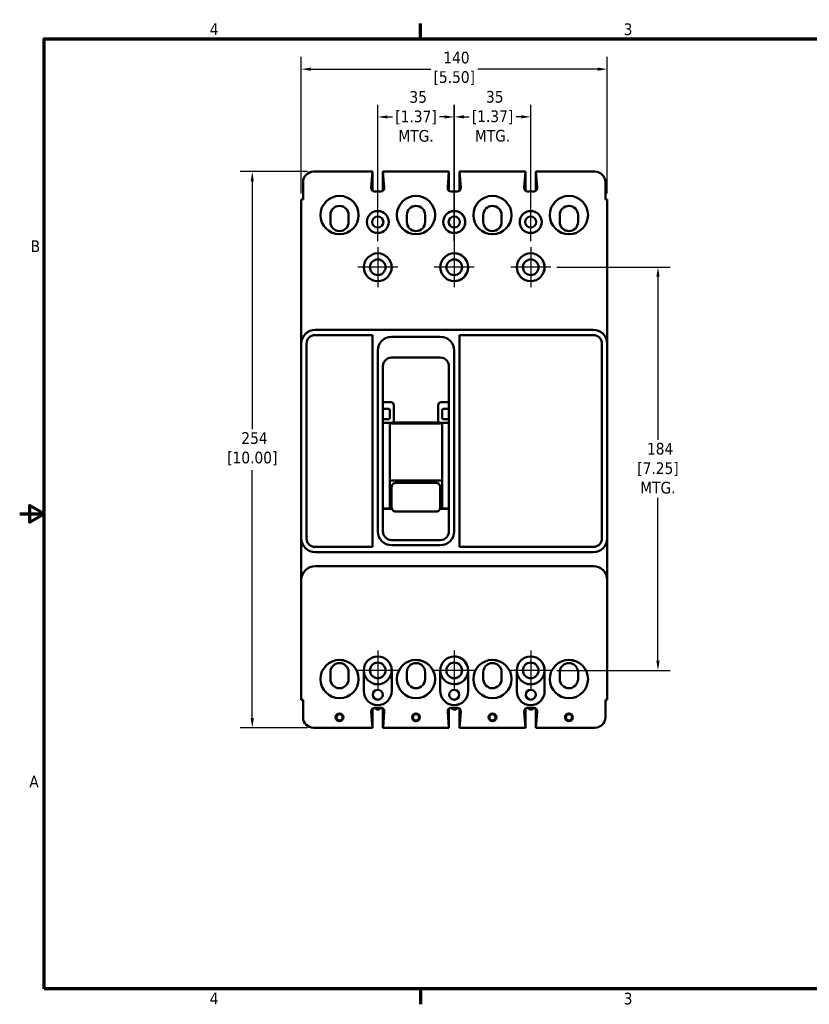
# Model space of a CAD drawing. Header units: inches. Extents: x 0.2 to 29.5, y 0.6 to 18.6.
# Tile 1 of 21: x 0.2 to 14.4, y 0.8 to 18.5. Entities that reach past the tile are written whole.
import ezdxf

# ---------------------------------------------------------------- set-up
doc = ezdxf.new("R2010")
doc.units = ezdxf.units.IN
doc.header["$LTSCALE"] = 1.75
doc.header["$MEASUREMENT"] = 0
for name, color, linetype, lineweight in [('Border (ANSI)', 7, 'Continuous', 70), ('Center Mark (ANSI)', 7, 'Continuous', 25), ('Dimension (ANSI)', 7, 'Continuous', 25), ('Visible (ANSI)', 7, 'Continuous', 50)]:
    doc.layers.add(name, color=color, linetype=linetype, lineweight=lineweight)
doc.styles.add('Note Text (ANSI)', font='TAHOMA.TTF')
doc.dimstyles.new('Default (ANSI)', dxfattribs={"dimscale": 1.75, "dimtxt": 0.12, "dimasz": 0.098425, "dimexe": 0.125, "dimexo": 0.0625, "dimgap": 0.031496, "dimtad": 0, "dimtih": 1, "dimtoh": 1, "dimlfac": 25.4, "dimrnd": 1e-08, "dimzin": 12, "dimdsep": 46, "dimtxsty": 'Note Text (ANSI)', "dimcen": 0.09, "dimdle": 0.393701, "dimclrd": 256, "dimclre": 256, "dimclrt": 256, "dimadec": 0, "dimazin": 1, "dimtfac": 1, "dimtofl": 0, "dimtmove": 0, "dimatfit": 3, "dimfxl": 1, "dimtolj": 1, "dimtzin": 4, "dimlwd": -1, "dimlwe": -1, "dimarcsym": 0})

# ---------------------------------------------------------------- blocks, each defined once
blk = doc.blocks.new('Borders Default Border')
at = {"layer": 'Border (ANSI)'}
for p, q in [((4.25, 10.38), (4.25, 10.54)), ((4.25, 0.62), (4.25, 0.46))]:
    blk.add_line(p, q, dxfattribs=at)
at = {"layer": 'Border (ANSI)', "flags": 128}
for points in [[(0.38, 0.62), (0.38, 10.38), (16.62, 10.38), (16.62, 0.62), (0.38, 0.62)], [(0.13, 5.5), (0.38, 5.5), (0.23, 5.587), (0.23, 5.413), (0.38, 5.5)]]:
    blk.add_lwpolyline(points, dxfattribs=at)
at = {"layer": 'Border (ANSI)', "char_height": 0.12, "attachment_point": 7, "style": 'Note Text (ANSI)'}
for s, insert in [('4', (2.083, 10.42)), ('3', (6.338, 10.417)), ('B', (0.243, 8.19)), ('A', (0.229, 2.69)), ('4', (2.083, 0.46)), ('3', (6.338, 0.457))]:
    blk.add_mtext(s, dxfattribs=dict(at, insert=insert))
blk = doc.blocks.new('*D6')
at = {"layer": 'Defpoints', "color": 0, "transparency": 16777216}
for p in [(8.044, 16.761), (6.669, 14.419), (8.044, 14.419)]:
    blk.add_point(p, dxfattribs=at)
at = {"layer": 'Dimension (ANSI)', "transparency": 16777216}
for p, q in [((6.669, 14.528), (6.669, 16.98)), ((8.044, 14.528), (8.044, 16.98)), ((6.841, 16.761), (6.933, 16.761)), ((7.871, 16.761), (7.779, 16.761))]:
    blk.add_line(p, q, dxfattribs=at)
for points in [[(6.841, 16.79), (6.841, 16.733), (6.669, 16.761)], [(7.871, 16.79), (7.871, 16.733), (8.044, 16.761)]]:
    blk.add_solid(points, dxfattribs=at)
at = {"layer": 'Dimension (ANSI)', "transparency": 16777216, "insert": (7.356, 17.227), "char_height": 0.21, "attachment_point": 2, "style": 'Note Text (ANSI)'}
blk.add_mtext('\\A1; 35\\P[1.37]{\\PMTG.}', dxfattribs=at)
blk = doc.blocks.new('*D7')
at = {"layer": 'Defpoints', "color": 0, "transparency": 16777216}
for p in [(9.42, 16.763), (9.42, 14.419), (8.046, 14.309)]:
    blk.add_point(p, dxfattribs=at)
at = {"layer": 'Dimension (ANSI)', "transparency": 16777216}
for p, q in [((8.046, 14.419), (8.046, 16.982)), ((9.42, 14.528), (9.42, 16.982)), ((8.219, 16.763), (8.31, 16.763)), ((9.247, 16.763), (9.155, 16.763))]:
    blk.add_line(p, q, dxfattribs=at)
for points in [[(8.219, 16.792), (8.219, 16.735), (8.046, 16.763)], [(9.247, 16.792), (9.247, 16.735), (9.42, 16.763)]]:
    blk.add_solid(points, dxfattribs=at)
at = {"layer": 'Dimension (ANSI)', "transparency": 16777216, "insert": (8.733, 17.229), "char_height": 0.21, "attachment_point": 2, "style": 'Note Text (ANSI)'}
blk.add_mtext('\\A1; 35\\P[1.37]{\\PMTG.}', dxfattribs=at)
blk = doc.blocks.new('*D8')
at = {"layer": 'Defpoints', "color": 0, "transparency": 16777216}
for p in [(10.794, 17.621), (5.293, 15.278), (10.794, 15.278)]:
    blk.add_point(p, dxfattribs=at)
at = {"layer": 'Dimension (ANSI)', "transparency": 16777216}
for p, q in [((5.293, 15.388), (5.293, 17.84)), ((10.794, 15.388), (10.794, 17.84)), ((5.465, 17.621), (7.621, 17.621)), ((10.622, 17.621), (8.466, 17.621))]:
    blk.add_line(p, q, dxfattribs=at)
for points in [[(5.465, 17.65), (5.465, 17.592), (5.293, 17.621)], [(10.622, 17.65), (10.622, 17.592), (10.794, 17.621)]]:
    blk.add_solid(points, dxfattribs=at)
at = {"layer": 'Dimension (ANSI)', "transparency": 16777216, "insert": (8.044, 17.935), "char_height": 0.21, "attachment_point": 2, "style": 'Note Text (ANSI)'}
blk.add_mtext('\\A1; 140\\P[5.50]', dxfattribs=at)
blk = doc.blocks.new('*D9')
at = {"layer": 'Defpoints', "color": 0, "transparency": 16777216}
for p in [(5.513, 15.778), (4.411, 5.778), (5.513, 5.778)]:
    blk.add_point(p, dxfattribs=at)
at = {"layer": 'Dimension (ANSI)', "transparency": 16777216}
for p, q in [((5.404, 15.778), (4.192, 15.778)), ((4.411, 15.606), (4.411, 11.148)), ((4.411, 5.951), (4.411, 10.409)), ((5.404, 5.778), (4.192, 5.778))]:
    blk.add_line(p, q, dxfattribs=at)
for points in [[(4.382, 15.606), (4.439, 15.606), (4.411, 15.778)], [(4.382, 5.951), (4.439, 5.951), (4.411, 5.778)]]:
    blk.add_solid(points, dxfattribs=at)
at = {"layer": 'Dimension (ANSI)', "transparency": 16777216, "insert": (4.411, 11.093), "char_height": 0.21, "attachment_point": 2, "style": 'Note Text (ANSI)'}
blk.add_mtext('\\A1; 254\\P[10.00]', dxfattribs=at)
blk = doc.blocks.new('*D10')
at = {"layer": 'Defpoints', "color": 0, "transparency": 16777216}
for p in [(9.779, 14.059), (9.778, 6.809), (11.708, 6.809)]:
    blk.add_point(p, dxfattribs=at)
at = {"layer": 'Dimension (ANSI)', "transparency": 16777216}
for p, q in [((9.888, 14.059), (11.927, 14.059)), ((11.708, 13.887), (11.708, 10.956)), ((11.708, 6.982), (11.708, 9.913)), ((9.888, 6.809), (11.927, 6.809))]:
    blk.add_line(p, q, dxfattribs=at)
for points in [[(11.679, 13.887), (11.737, 13.887), (11.708, 14.059)], [(11.679, 6.982), (11.737, 6.982), (11.708, 6.809)]]:
    blk.add_solid(points, dxfattribs=at)
at = {"layer": 'Dimension (ANSI)', "transparency": 16777216, "insert": (11.708, 10.901), "char_height": 0.21, "attachment_point": 2, "style": 'Note Text (ANSI)'}
blk.add_mtext('\\A1; 184\\P[7.25]{\\PMTG.}', dxfattribs=at)

msp = doc.modelspace()

# ---------------------------------------------------------------- linework, layer by layer
at = {"layer": 'Center Mark (ANSI)', "linetype": 'Continuous'}
for p, q in [((6.66851, 14.41871), (6.66851, 13.70021)), ((8.04351, 14.41871), (8.04351, 13.70021)), ((9.41951, 14.41871), (9.41951, 13.70021)), ((7.02776, 14.05946), (6.30926, 14.05946)), ((8.40276, 14.05946), (7.68426, 14.05946)), ((9.77876, 14.05946), (9.06026, 14.05946)), ((6.66801, 7.16871), (6.66801, 6.45021)), ((8.04301, 7.16871), (8.04301, 6.45021)), ((9.41901, 7.16871), (9.41901, 6.45021)), ((7.02726, 6.80946), (6.30876, 6.80946)), ((8.40226, 6.80946), (7.68376, 6.80946)), ((9.77826, 6.80946), (9.05976, 6.80946))]:
    msp.add_line(p, q, dxfattribs=at)
at = {"layer": 'Visible (ANSI)'}
for p, q in [((6.57351, 15.77846), (5.51301, 15.77846)), ((6.57351, 15.77846), (6.5507, 15.48629)), ((6.57352, 15.77852), (6.57351, 15.77846)), ((6.57451, 15.43247), (6.57451, 15.77848)), ((7.94951, 15.77846), (6.76151, 15.77846)), ((6.78432, 15.48629), (6.76151, 15.77846)), ((6.76201, 15.43367), (6.76201, 15.77206)), ((6.76251, 15.43409), (6.76251, 15.76565)), ((7.9267, 15.48629), (7.94951, 15.77846)), ((7.94951, 15.43326), (7.94951, 15.77846)), ((8.13701, 15.77846), (8.13751, 15.77846)), ((8.13701, 15.43286), (8.13701, 15.77846)), ((8.27194, 15.77846), (8.13751, 15.77846)), ((8.13751, 15.77846), (8.16032, 15.48629)), ((8.13751, 15.43326), (8.13751, 15.77846)), ((9.32551, 15.77846), (8.13751, 15.77846)), ((8.16032, 15.48629), (8.13751, 15.77846)), ((8.13851, 15.43409), (8.13851, 15.76565)), ((9.3027, 15.48629), (9.32551, 15.77846)), ((9.32551, 15.43326), (9.32551, 15.77846)), ((9.51301, 15.77846), (9.51351, 15.77846)), ((9.51301, 15.43286), (9.51301, 15.77846)), ((10.57401, 15.77846), (9.51351, 15.77846)), ((9.51351, 15.77846), (9.53632, 15.48629)), ((9.51351, 15.43326), (9.51351, 15.77846)), ((5.32501, 15.59046), (5.32501, 15.27846)), ((10.76201, 15.59046), (10.76201, 15.27846)), ((6.61251, 15.41946), (6.72251, 15.41946)), ((8.09851, 15.41946), (7.98851, 15.41946)), ((8.0463, 15.41946), (8.09851, 15.41946)), ((9.47451, 15.41946), (9.36451, 15.41946)), ((5.29301, 15.27846), (5.32501, 15.27846)), ((5.29301, 12.68446), (5.29301, 15.27846)), ((10.79401, 15.27846), (10.76201, 15.27846)), ((10.79401, 12.68446), (10.79401, 15.27846)), ((5.81601, 14.99846), (5.81601, 14.87346)), ((6.14401, 14.87346), (6.14401, 14.99846)), ((6.32401, 14.97892), (6.32401, 15.016)), ((7.19101, 14.99846), (7.19101, 14.87346)), ((7.51901, 14.87346), (7.51901, 14.99846)), ((7.69901, 14.97892), (7.69901, 15.016)), ((8.56701, 14.99846), (8.56701, 14.87346)), ((8.89501, 14.87346), (8.89501, 14.99846)), ((9.07501, 14.97892), (9.07501, 15.016)), ((9.94201, 14.99846), (9.94201, 14.87346)), ((10.27001, 14.87346), (10.27001, 14.99846)), ((10.45001, 14.97892), (10.45001, 15.016)), ((5.54301, 12.93446), (9.16801, 12.93446)), ((8.71598, 12.93446), (10.54401, 12.93446)), ((6.57451, 12.84046), (5.54251, 12.84046)), ((6.57451, 9.02846), (6.57451, 12.84046)), ((6.91751, 12.80946), (7.79251, 12.80946)), ((8.13651, 12.84046), (8.13651, 9.02846)), ((9.16851, 12.84046), (8.13651, 12.84046)), ((8.71598, 12.84046), (10.54451, 12.84046)), ((5.29301, 9.18446), (5.29301, 12.68446)), ((5.38651, 12.68446), (5.38651, 9.18446)), ((10.70051, 9.18446), (10.70051, 12.68446)), ((10.79401, 12.68446), (10.79401, 9.18446)), ((6.66751, 9.30946), (6.66751, 12.55946)), ((7.79351, 12.43446), (6.91751, 12.43446)), ((8.04251, 12.55946), (8.04251, 9.30946)), ((6.76151, 12.27846), (6.76151, 9.30946)), ((7.94951, 9.30946), (7.94951, 12.27846)), ((6.90894, 11.63146), (6.76151, 11.63146)), ((6.84023, 11.51246), (6.76151, 11.51246)), ((6.85551, 11.51246), (6.84023, 11.51246)), ((6.95522, 11.57478), (6.95522, 11.26766)), ((7.75581, 11.26766), (7.75581, 11.57478)), ((7.94951, 11.63146), (7.80209, 11.63146)), ((7.85551, 11.51246), (7.87079, 11.51246)), ((7.94951, 11.51246), (7.87079, 11.51246)), ((6.88651, 11.45578), (6.88651, 11.48146)), ((6.88651, 11.45578), (6.88651, 11.38114)), ((6.88651, 11.38114), (6.88651, 11.35546)), ((7.82451, 11.45578), (7.82451, 11.48146)), ((7.82451, 11.38114), (7.82451, 11.45578)), ((7.82451, 11.38114), (7.82451, 11.35546)), ((6.84023, 11.32446), (6.76151, 11.32446)), ((6.76151, 11.26085), (6.87695, 11.26085)), ((6.76151, 11.25848), (6.88651, 11.25848)), ((6.85551, 11.32446), (6.84023, 11.32446)), ((6.88651, 11.25848), (6.88651, 9.72272)), ((6.88651, 11.24946), (7.82451, 11.24946)), ((6.95238, 11.26705), (6.95522, 11.26766)), ((6.95522, 11.26766), (7.75581, 11.26766)), ((7.75864, 11.26705), (7.75581, 11.26766)), ((7.82451, 11.25848), (7.94951, 11.25848)), ((7.82451, 11.25848), (7.82451, 9.72272)), ((7.94951, 11.26085), (7.83407, 11.26085)), ((7.85551, 11.32446), (7.87079, 11.32446)), ((7.87079, 11.32446), (7.94951, 11.32446)), ((7.82451, 10.22628), (6.88651, 10.22628)), ((6.91801, 10.10609), (6.91801, 9.90536)), ((6.98801, 10.17997), (7.72301, 10.17997)), ((7.79301, 9.90536), (7.79301, 10.10609)), ((6.91801, 9.90536), (6.91801, 9.73709)), ((7.79301, 9.73709), (7.79301, 9.90536)), ((6.76151, 9.72272), (6.88651, 9.72272)), ((6.92173, 9.71511), (6.76151, 9.71511)), ((6.88651, 9.73046), (6.91835, 9.73046)), ((7.72301, 9.66765), (6.98801, 9.66765)), ((7.94951, 9.71511), (7.7893, 9.71511)), ((7.79267, 9.73046), (7.82451, 9.73046)), ((7.82451, 9.72272), (7.94951, 9.72272)), ((6.91751, 9.15346), (7.79351, 9.15346)), ((7.79251, 9.05946), (6.91751, 9.05946)), ((5.29301, 8.94816), (5.29301, 8.67076)), ((5.54251, 9.02846), (6.57451, 9.02846)), ((5.54301, 8.93446), (9.16801, 8.93446)), ((9.36337, 9.02846), (8.13651, 9.02846)), ((10.54451, 9.02846), (8.71598, 9.02846)), ((8.71598, 8.93446), (10.54401, 8.93446)), ((10.79401, 8.94816), (10.79401, 8.67076)), ((5.54301, 8.68446), (9.16801, 8.68446)), ((8.71598, 8.68446), (10.54401, 8.68446)), ((5.29301, 6.27846), (5.29301, 8.43446)), ((10.79401, 8.43446), (10.79401, 6.27846)), ((5.81601, 6.77846), (5.81601, 6.65346)), ((6.14401, 6.65346), (6.14401, 6.77846)), ((6.41851, 6.80946), (6.41851, 6.43546)), ((6.91851, 6.43546), (6.91851, 6.80946)), ((7.19101, 6.77846), (7.19101, 6.65346)), ((7.51901, 6.65346), (7.51901, 6.77846)), ((7.79351, 6.80946), (7.79351, 6.43546)), ((8.29451, 6.43546), (8.29451, 6.80946)), ((8.56701, 6.77846), (8.56701, 6.65346)), ((8.89501, 6.65346), (8.89501, 6.77846)), ((9.16951, 6.80946), (9.16951, 6.43546)), ((9.66951, 6.43546), (9.66951, 6.80946)), ((9.94201, 6.77846), (9.94201, 6.65346)), ((10.27001, 6.65346), (10.27001, 6.77846)), ((5.29301, 6.27846), (5.32501, 6.27846)), ((5.32501, 5.96646), (5.32501, 6.27846)), ((10.76201, 5.96646), (10.76201, 6.27846)), ((10.79401, 6.27846), (10.76201, 6.27846)), ((6.5517, 6.07063), (6.57451, 5.77846)), ((6.57401, 5.78486), (6.57401, 6.12325)), ((6.66801, 6.09919), (6.60322, 6.1366)), ((6.72351, 6.13746), (6.61351, 6.13746)), ((6.73303, 6.13673), (6.66801, 6.09919)), ((6.76201, 5.77846), (6.76201, 6.12406)), ((6.76251, 5.77846), (6.78532, 6.07063)), ((7.9267, 6.07063), (7.94951, 5.77846)), ((7.94901, 5.78486), (7.94901, 6.12325)), ((8.04301, 6.09919), (7.97822, 6.1366)), ((8.09851, 6.13746), (7.98851, 6.13746)), ((8.10803, 6.13673), (8.04301, 6.09919)), ((8.09951, 6.13746), (8.0463, 6.13746)), ((8.10881, 6.1366), (8.0463, 6.10051)), ((8.13701, 5.77846), (8.13701, 6.12406)), ((8.13751, 5.77846), (8.16032, 6.07063)), ((8.13801, 5.78486), (8.13801, 6.12325)), ((8.13851, 5.77846), (8.16132, 6.07063)), ((9.3027, 6.07063), (9.32551, 5.77846)), ((9.32501, 5.78486), (9.32501, 6.12325)), ((9.41901, 6.09919), (9.35422, 6.1366)), ((9.47451, 6.13746), (9.36451, 6.13746)), ((9.48403, 6.13673), (9.41901, 6.09919)), ((9.51301, 5.77846), (9.51301, 6.12406)), ((9.51351, 5.77846), (9.53632, 6.07063)), ((6.57451, 5.77846), (5.51301, 5.77846)), ((6.76251, 5.77846), (6.76201, 5.77846)), ((7.94951, 5.77846), (6.76251, 5.77846)), ((8.13751, 5.77846), (8.13701, 5.77846)), ((8.27194, 5.77846), (8.13751, 5.77846)), ((9.32551, 5.77846), (8.13851, 5.77846)), ((9.51351, 5.77846), (9.51301, 5.77846)), ((10.57401, 5.77846), (9.51351, 5.77846))]:
    msp.add_line(p, q, dxfattribs=at)
for centre, radius in [((5.98051, 14.99746), 0.344), ((7.35551, 14.99746), 0.344), ((8.73151, 14.99746), 0.344), ((10.10651, 14.99746), 0.344), ((6.66851, 14.87246), 0.1975), ((8.04351, 14.87246), 0.1975), ((9.41951, 14.87246), 0.1975), ((6.66851, 14.87246), 0.1), ((8.04351, 14.87246), 0.1), ((9.41951, 14.87246), 0.1), ((6.66851, 14.05946), 0.25), ((6.66851, 14.05946), 0.1405), ((8.04351, 14.05946), 0.1405), ((9.41951, 14.05946), 0.25), ((9.41951, 14.05946), 0.1405), ((5.98051, 6.65346), 0.344), ((6.66801, 6.80946), 0.1405), ((7.35551, 6.65346), 0.344), ((8.04301, 6.80946), 0.1405), ((8.73151, 6.65346), 0.344), ((9.41901, 6.80946), 0.1405), ((10.10651, 6.65346), 0.344), ((6.66851, 6.37246), 0.09), ((8.04351, 6.37246), 0.09), ((9.41951, 6.37246), 0.09), ((5.98051, 5.96646), 0.07), ((5.98051, 5.96646), 0.055), ((7.35551, 5.96646), 0.07), ((7.35551, 5.96646), 0.055), ((8.73151, 5.96646), 0.07), ((8.73151, 5.96646), 0.055), ((10.10651, 5.96646), 0.07), ((10.10651, 5.96646), 0.055)]:
    msp.add_circle(centre, radius, dxfattribs=at)
for centre, radius, start, end in [((5.51301, 15.59046), 0.188, 90, 180), ((10.57401, 15.59046), 0.188, 0, 90), ((6.61251, 15.48146), 0.062, 175.535609, 270), ((6.72251, 15.48146), 0.062, 270, 4.464391), ((7.98851, 15.48146), 0.062, 175.535609, 270), ((8.09851, 15.48146), 0.062, 270, 4.464391), ((8.09851, 15.48146), 0.062, 270, 4.464391), ((9.36451, 15.48146), 0.062, 175.535609, 270), ((9.47451, 15.48146), 0.062, 270, 4.464391), ((5.98001, 14.99846), 0.164, 0, 180), ((7.35501, 14.99846), 0.164, 0, 180), ((8.04451, 14.87246), 0.1975, 270.518287, 89.481713), ((8.73101, 14.99846), 0.164, 0, 180), ((10.10601, 14.99846), 0.164, 0, 180), ((5.98001, 14.87346), 0.164, 180, 0), ((7.35501, 14.87346), 0.164, 180, 0), ((8.04451, 14.87246), 0.1, 271.023658, 88.976342), ((8.73101, 14.87346), 0.164, 180, 0), ((10.10601, 14.87346), 0.164, 180, 0), ((6.66801, 14.05946), 0.25, 270.057296, 89.942704), ((8.04351, 14.05946), 0.25, 23.978649, 336.021351), ((8.04301, 14.05946), 0.25, 23.695101, 89.942704), ((8.04451, 14.05946), 0.25, 270.409445, 89.590555), ((8.04451, 14.05946), 0.1405, 270.728563, 89.271437), ((9.41901, 14.05946), 0.25, 270.057296, 89.942704), ((8.04301, 14.05946), 0.25, 270.057296, 336.304899), ((5.54301, 12.68446), 0.25, 90, 180), ((10.54401, 12.68446), 0.25, 0, 90), ((5.54251, 12.68446), 0.156, 90, 180), ((6.91751, 12.55946), 0.25, 90, 180), ((7.79251, 12.55946), 0.25, 0, 90), ((10.54451, 12.68446), 0.156, 0, 90), ((6.91751, 12.27846), 0.156, 90, 180), ((7.79351, 12.27846), 0.156, 0, 90), ((6.91751, 9.30946), 0.25, 180, 270), ((6.91751, 9.30946), 0.156, 180, 270), ((7.79251, 9.30946), 0.25, 270, 0), ((7.79351, 9.30946), 0.156, 270, 0), ((5.54301, 9.18446), 0.25, 180, 270), ((5.54251, 9.18446), 0.156, 180, 270), ((10.54401, 9.18446), 0.25, 270, 0), ((10.54451, 9.18446), 0.156, 270, 0), ((5.54301, 8.43446), 0.25, 90, 180), ((10.54401, 8.43446), 0.25, 0, 90), ((5.98001, 6.77846), 0.164, 0, 180), ((5.98001, 6.65346), 0.344, 270.041639, 89.958361), ((6.66851, 6.80946), 0.25, 0, 180), ((6.66801, 6.80946), 0.25, 270.057296, 89.942704), ((7.35501, 6.77846), 0.164, 0, 180), ((7.35501, 6.65346), 0.344, 270.041639, 89.958361), ((8.04351, 6.80946), 0.25, 23.978649, 180), ((8.04301, 6.80946), 0.25, 23.695101, 89.942704), ((8.04451, 6.80946), 0.25, 0, 89.590555), ((8.04401, 6.80946), 0.1405, 270.932484, 89.067516), ((8.04401, 6.80946), 0.25, 335.740923, 24.259077), ((8.73101, 6.77846), 0.164, 0, 180), ((8.73101, 6.65346), 0.344, 270.041639, 89.958361), ((9.41951, 6.80946), 0.25, 0, 180), ((9.41901, 6.80946), 0.25, 270.057296, 89.942704), ((10.10601, 6.77846), 0.164, 0, 180), ((10.10601, 6.65346), 0.344, 270.041639, 89.958361), ((6.66851, 6.80946), 0.25, 180, 0), ((8.04351, 6.80946), 0.25, 180, 336.021351), ((8.04451, 6.80946), 0.25, 270.409445, 0), ((9.41951, 6.80946), 0.25, 180, 0), ((5.98001, 6.65346), 0.164, 180, 0), ((7.35501, 6.65346), 0.164, 180, 0), ((8.04301, 6.80946), 0.25, 270.057296, 336.304899), ((8.73101, 6.65346), 0.164, 180, 0), ((10.10601, 6.65346), 0.164, 180, 0), ((6.66851, 6.43546), 0.25, 180, 0), ((8.04351, 6.43546), 0.25, 180, 336.021351), ((8.04451, 6.37246), 0.09, 271.137412, 88.862588), ((8.04451, 6.43546), 0.25, 270.409445, 0), ((9.41951, 6.43546), 0.25, 180, 0), ((6.61351, 6.07546), 0.062, 90, 184.464391), ((6.72351, 6.07546), 0.062, 355.535609, 90), ((7.98851, 6.07546), 0.062, 90, 184.464391), ((8.09851, 6.07546), 0.062, 355.535609, 90), ((8.09951, 6.07546), 0.062, 355.535609, 90), ((9.36451, 6.07546), 0.062, 90, 184.464391), ((9.47451, 6.07546), 0.062, 355.535609, 90), ((5.51301, 5.96646), 0.188, 180, 270), ((10.57401, 5.96646), 0.188, 270, 0)]:
    msp.add_arc(centre, radius, start, end, dxfattribs=at)
for centre, major_axis, ratio, start_param, end_param in [((6.88363, 11.54378), (0.04735, 0.08202), 0.65465367, 5.43512323, 6.64455243), ((7.8274, 11.54378), (-0.04735, 0.08202), 0.65465367, 5.92181818, 7.13124739), ((6.89673, 11.27044), (0.06983, 0.00276), 0.13149558, 4.42004736, 5.62947656), ((7.81429, 11.27044), (-0.06983, 0.00276), 0.13149558, 0.65370875, 1.86313795)]:
    msp.add_ellipse(centre, major_axis=major_axis, ratio=ratio, start_param=start_param, end_param=end_param, dxfattribs=at)
for points, knots in [([(6.88651, 11.48146), (6.88651, 11.48419), (6.88614, 11.48699), (6.88439, 11.49337), (6.88256, 11.49715), (6.87754, 11.50366), (6.87435, 11.50638), (6.86804, 11.51002), (6.86418, 11.51142), (6.85917, 11.51229), (6.85734, 11.51246), (6.85551, 11.51246)], [0.046319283, 0.046319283, 0.046319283, 0.046319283, 0.067444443, 0.067444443, 0.097091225, 0.097091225, 0.126738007, 0.126738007, 0.153176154, 0.153176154, 0.166474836, 0.166474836, 0.166474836, 0.166474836]), ([(7.82451, 11.48146), (7.82451, 11.48255), (7.82457, 11.48366), (7.82495, 11.48716), (7.82549, 11.48954), (7.82746, 11.49511), (7.8293, 11.49843), (7.83408, 11.50416), (7.83701, 11.50657), (7.84305, 11.51006), (7.84661, 11.51138), (7.852, 11.51231), (7.85378, 11.51246), (7.85551, 11.51246)], [-0.211526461, -0.211526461, -0.211526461, -0.211526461, -0.20302383, -0.20302383, -0.184661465, -0.184661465, -0.157935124, -0.157935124, -0.131208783, -0.131208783, -0.104213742, -0.104213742, -0.091227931, -0.091227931, -0.091227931, -0.091227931]), ([(6.85551, 11.32446), (6.85734, 11.32446), (6.85917, 11.32463), (6.86418, 11.32551), (6.86804, 11.3269), (6.87435, 11.33054), (6.87754, 11.33326), (6.88256, 11.33977), (6.88439, 11.34355), (6.88614, 11.34993), (6.88651, 11.35273), (6.88651, 11.35546)], [-0.166474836, -0.166474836, -0.166474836, -0.166474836, -0.153176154, -0.153176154, -0.126738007, -0.126738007, -0.097091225, -0.097091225, -0.067444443, -0.067444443, -0.046319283, -0.046319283, -0.046319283, -0.046319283]), ([(7.85551, 11.32446), (7.85378, 11.32446), (7.85206, 11.32461), (7.84703, 11.32544), (7.84306, 11.32685), (7.83665, 11.33055), (7.83344, 11.3333), (7.8284, 11.33986), (7.82657, 11.34368), (7.82487, 11.35004), (7.82451, 11.35278), (7.82451, 11.35546)], [-0.475000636, -0.475000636, -0.475000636, -0.475000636, -0.462362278, -0.462362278, -0.435222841, -0.435222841, -0.405356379, -0.405356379, -0.375489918, -0.375489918, -0.354789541, -0.354789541, -0.354789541, -0.354789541]), ([(6.91801, 10.10609), (6.91801, 10.1154), (6.91978, 10.12535), (6.92707, 10.14375), (6.93259, 10.15219), (6.94515, 10.16517), (6.95289, 10.17072), (6.96993, 10.17812), (6.97924, 10.17997), (6.98801, 10.17997)], [0.825711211, 0.825711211, 0.825711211, 0.825711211, 0.896742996, 0.896742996, 0.967774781, 0.967774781, 1.034587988, 1.034587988, 1.101401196, 1.101401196, 1.101401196, 1.101401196]), ([(7.72301, 10.17997), (7.73178, 10.17997), (7.74109, 10.17812), (7.75814, 10.17072), (7.76587, 10.16517), (7.77843, 10.15219), (7.78395, 10.14375), (7.79124, 10.12535), (7.79301, 10.1154), (7.79301, 10.10609)], [0.550698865, 0.550698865, 0.550698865, 0.550698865, 0.617512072, 0.617512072, 0.68432528, 0.68432528, 0.755357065, 0.755357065, 0.82638885, 0.82638885, 0.82638885, 0.82638885]), ([(6.98801, 9.66766), (6.98069, 9.66766), (6.97328, 9.66886), (6.95922, 9.6734), (6.95239, 9.67685), (6.9404, 9.68565), (6.93511, 9.69112), (6.92669, 9.70313), (6.92339, 9.70978), (6.91913, 9.72325), (6.91801, 9.73021), (6.91801, 9.73709)], [0, 0, 0, 0, 0.055801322, 0.055801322, 0.112679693, 0.112679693, 0.169322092, 0.169322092, 0.224846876, 0.224846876, 0.277537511, 0.277537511, 0.277537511, 0.277537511]), ([(7.79301, 9.73709), (7.79301, 9.73008), (7.79185, 9.723), (7.78749, 9.70946), (7.78418, 9.70285), (7.77558, 9.6907), (7.77006, 9.6851), (7.7579, 9.67645), (7.75122, 9.67316), (7.73744, 9.66881), (7.73019, 9.66766), (7.72301, 9.66766)], [0, 0, 0, 0, 0.053639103, 0.053639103, 0.108949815, 0.108949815, 0.167407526, 0.167407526, 0.222859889, 0.222859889, 0.277539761, 0.277539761, 0.277539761, 0.277539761]), ([(5.29301, 9.18446), (5.29301, 9.16289), (5.29301, 9.13918), (5.29301, 9.09057), (5.29301, 9.0656), (5.29301, 9.02772), (5.29301, 9.01188), (5.29301, 8.97964), (5.29301, 8.96324), (5.29301, 8.94816)], [-2.056866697, -2.056866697, -2.056866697, -2.056866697, -1.864073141, -1.864073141, -1.671279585, -1.671279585, -1.556374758, -1.556374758, -1.441469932, -1.441469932, -1.441469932, -1.441469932]), ([(10.79401, 9.18446), (10.79401, 9.16289), (10.79401, 9.13918), (10.79401, 9.09057), (10.79401, 9.0656), (10.79401, 9.02772), (10.79401, 9.01188), (10.79401, 8.97964), (10.79401, 8.96324), (10.79401, 8.94816)], [0, 0, 0, 0, 0.192793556, 0.192793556, 0.385587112, 0.385587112, 0.500491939, 0.500491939, 0.615396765, 0.615396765, 0.615396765, 0.615396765]), ([(5.29301, 8.43446), (5.29301, 8.45603), (5.29301, 8.47974), (5.29301, 8.52835), (5.29301, 8.55332), (5.29301, 8.5912), (5.29301, 8.60704), (5.29301, 8.63928), (5.29301, 8.65568), (5.29301, 8.67076)], [0, 0, 0, 0, 0.192793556, 0.192793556, 0.385587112, 0.385587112, 0.500491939, 0.500491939, 0.615396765, 0.615396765, 0.615396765, 0.615396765]), ([(10.79401, 8.43446), (10.79401, 8.45603), (10.79401, 8.47974), (10.79401, 8.52835), (10.79401, 8.55332), (10.79401, 8.5912), (10.79401, 8.60704), (10.79401, 8.63928), (10.79401, 8.65568), (10.79401, 8.67076)], [-2.056866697, -2.056866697, -2.056866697, -2.056866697, -1.864073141, -1.864073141, -1.671279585, -1.671279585, -1.556374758, -1.556374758, -1.441469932, -1.441469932, -1.441469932, -1.441469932])]:
    msp.add_open_spline(points, degree=3, knots=knots, dxfattribs=at)

# ---------------------------------------------------------------- block references
at = {"xscale": 1.75, "yscale": 1.75, "zscale": 1.75}
msp.add_blockref('Borders Default Border', (0, 0), dxfattribs=at)

# ---------------------------------------------------------------- dimensions: what is measured, and where the dimension line sits
at = {"layer": 'Dimension (ANSI)'}
for base, p1, p2, angle, text, override, picture, middle in [((10.79401, 17.62098), (5.29301, 15.27846), (10.79401, 15.27846), 180, ' <>\\X[5.50]', {"dimtih": 0, "dimtoh": 0, "dimdec": 0, "dimlfac": 25.4, "dimpost": '\\X', "dimtp": 0, "dimtm": 0, "dimtdec": 2, "dimatfit": 1, "dimtvp": -0.25}, '*D8', (8.04351, 17.62098)), ((8.04351, 16.76123), (6.66851, 14.41871), (8.04351, 14.41871), 180, ' <>\\X[1.37]{\\PMTG.}', {"dimtih": 0, "dimtoh": 0, "dimdec": 0, "dimlfac": 25.4, "dimpost": '\\X', "dimtp": 0, "dimtm": 0, "dimtdec": 2, "dimatfit": 1, "dimtvp": -0.333333}, '*D6', (7.35601, 16.76123)), ((9.41951, 16.76323), (8.0463, 14.30945), (9.41951, 14.41871), 180, ' <>\\X[1.37]{\\PMTG.}', {"dimtih": 0, "dimtoh": 0, "dimdec": 0, "dimlfac": 25.4, "dimpost": '\\X', "dimtp": 0, "dimtm": 0, "dimtdec": 2, "dimatfit": 1, "dimtvp": -0.333333}, '*D7', (8.73291, 16.76323)), ((4.41065, 5.77846), (5.51301, 15.77846), (5.51301, 5.77846), 90, ' <>\\X[10.00]', {"dimdec": 2, "dimlfac": 25.4, "dimpost": '\\X', "dimtp": 0, "dimtm": 0, "dimtdec": 2, "dimatfit": 1, "dimtvp": -0.25}, '*D9', (4.41065, 10.77846)), ((11.7079, 6.80946), (9.77876, 14.05946), (9.77826, 6.80946), 90, ' <>\\X[7.25]{\\PMTG.}', {"dimdec": 0, "dimlfac": 25.4, "dimpost": '\\X', "dimtp": 0, "dimtm": 0, "dimtdec": 2, "dimatfit": 1, "dimtvp": -0.333333}, '*D10', (11.7079, 10.43446))]:
    dim = msp.add_linear_dim(base=base, p1=p1, p2=p2, angle=angle, text=text, dimstyle='Default (ANSI)', override=override, dxfattribs=at)
    dim.commit()
    dim.dimension.update_dxf_attribs({"geometry": picture, "text_midpoint": middle, "dimtype": 160})

doc.saveas('drawing.dxf')
